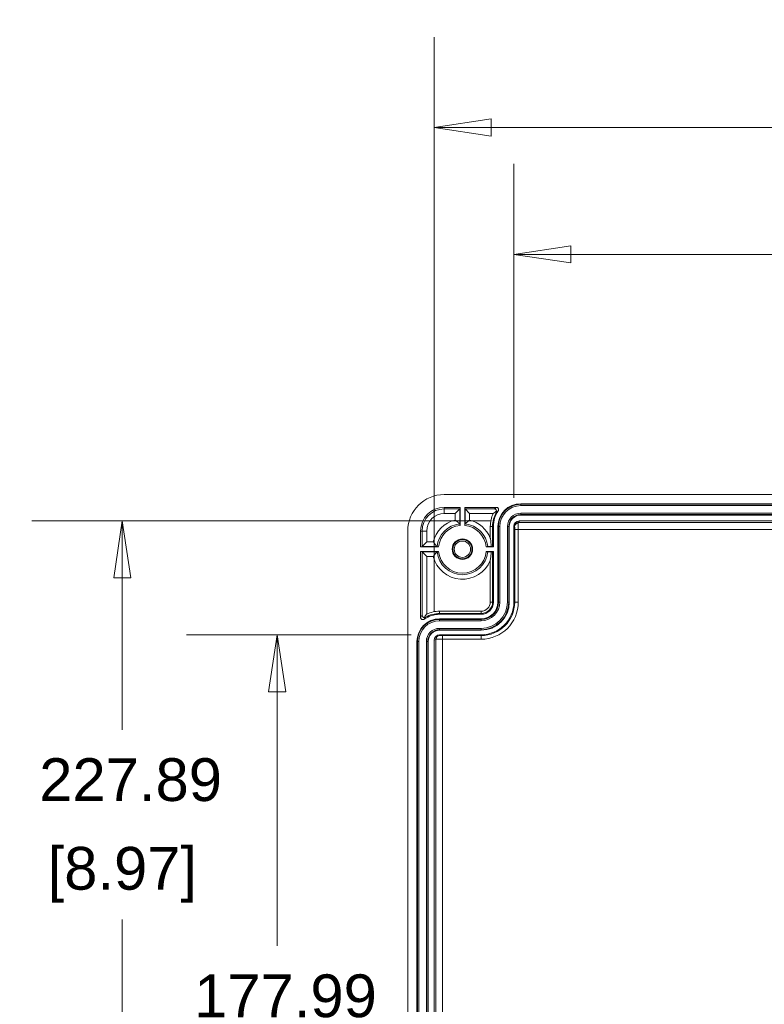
# Model space of a CAD drawing. Header units: millimetres. Extents: x 32 to 1714, y 32 to 1317.
# Tile 14 of 25: x 666 to 829, y 248 to 464. Entities that reach past the tile are written whole.
import ezdxf

# ---------------------------------------------------------------- set-up
doc = ezdxf.new("R2010")
doc.units = ezdxf.units.MM
doc.header["$LTSCALE"] = 6.25
for name, color, linetype, lineweight in [('Dimension (ANSI)', 7, 'Continuous', 9), ('Visible (ANSI)', 7, 'Continuous', 9), ('Visible Narrow (ANSI)', 7, 'Continuous', 9)]:
    doc.layers.add(name, color=color, linetype=linetype, lineweight=lineweight)
doc.styles.add('Note Text (ANSI)', font='arial.ttf')
doc.dimstyles.new('Default - mm_inch (ANSI)', dxfattribs={"dimscale": 6.25, "dimtxt": 1.5, "dimasz": 2, "dimexe": 3.175, "dimexo": 1, "dimgap": 0.8, "dimtad": 0, "dimtih": 1, "dimtoh": 1, "dimrnd": 1e-08, "dimzin": 4, "dimdsep": 46, "dimtxsty": 'Note Text (ANSI)', "dimblk": 'Filled-1', "dimcen": 0.09, "dimdle": 10, "dimclrd": 256, "dimclre": 256, "dimclrt": 256, "dimadec": 1, "dimazin": 0, "dimtfac": 1.333333, "dimtofl": 0, "dimtmove": 0, "dimatfit": 3, "dimfxl": 1, "dimtolj": 1, "dimtzin": 0, "dimlwd": -1, "dimlwe": -1, "dimarcsym": 0})

# ---------------------------------------------------------------- blocks, each defined once
blk = doc.blocks.new('Filled-1')
at = {"color": 0}
for p, q in [((0, 0), (-1, 0.15)), ((-1, 0.15), (-1, -0.15)), ((-1, 0), (0, 0)), ((-1, -0.15), (0, 0))]:
    blk.add_line(p, q, dxfattribs=at)
at = {"color": 0, "flags": 128}
blk.add_lwpolyline([(-1, -0.15), (0, 0), (-1, 0.15), (-1, -0.15)], dxfattribs=at)
at = {"color": 0}
blk.add_solid([(-1, -0.15), (0, 0), (-1, 0.15), (-1, -0.15)], dxfattribs=at)
blk = doc.blocks.new('*D29')
at = {"layer": 'Defpoints', "color": 0, "transparency": 16777216}
for p in [(775.66, 354.3), (688.64, 126.41), (775.66, 126.41)]:
    blk.add_point(p, dxfattribs=at)
at = {"layer": 'Dimension (ANSI)', "transparency": 16777216}
for p, q in [((769.41, 354.3), (668.8, 354.3)), ((688.64, 341.8), (688.64, 308.54)), ((688.64, 138.91), (688.64, 266.95)), ((769.41, 126.41), (668.8, 126.41))]:
    blk.add_line(p, q, dxfattribs=at)
at = {"layer": 'Dimension (ANSI)', "transparency": 16777216, "xscale": 12.5, "yscale": 12.5, "zscale": 12.5}
for p, rotation in [((688.64, 354.3), 90), ((688.64, 126.41), 270)]:
    blk.add_blockref('Filled-1', p, dxfattribs=dict(at, rotation=rotation))
at = {"layer": 'Dimension (ANSI)', "transparency": 16777216, "char_height": 9.375, "attachment_point": 5, "style": 'Note Text (ANSI)'}
for s, insert in [('\\A1; 227.89', (688.64, 297.53)), ('\\A1;[8.97]', (688.64, 276.74))]:
    blk.add_mtext(s, dxfattribs=dict(at, insert=insert))
blk = doc.blocks.new('*D30')
at = {"layer": 'Defpoints', "color": 0, "transparency": 16777216}
for p in [(758.19, 329.35), (722.58, 151.36), (758.19, 151.36)]:
    blk.add_point(p, dxfattribs=at)
at = {"layer": 'Dimension (ANSI)', "transparency": 16777216}
for p, q in [((751.94, 329.35), (702.73, 329.35)), ((722.58, 316.85), (722.58, 261.15)), ((722.58, 163.86), (722.58, 219.56)), ((751.94, 151.36), (702.73, 151.36))]:
    blk.add_line(p, q, dxfattribs=at)
at = {"layer": 'Dimension (ANSI)', "transparency": 16777216, "xscale": 12.5, "yscale": 12.5, "zscale": 12.5}
for p, rotation in [((722.58, 329.35), 90), ((722.58, 151.36), 270)]:
    blk.add_blockref('Filled-1', p, dxfattribs=dict(at, rotation=rotation))
at = {"layer": 'Dimension (ANSI)', "transparency": 16777216, "char_height": 9.375, "attachment_point": 5, "style": 'Note Text (ANSI)'}
for s, insert in [('\\A1; 177.99', (722.58, 250.14)), ('\\A1;[7.01]', (722.58, 229.35))]:
    blk.add_mtext(s, dxfattribs=dict(at, insert=insert))
blk = doc.blocks.new('*D31')
at = {"layer": 'Defpoints', "color": 0, "transparency": 16777216}
for p in [(1044.75, 440.56), (757, 328.15), (1044.75, 328.15)]:
    blk.add_point(p, dxfattribs=at)
at = {"layer": 'Dimension (ANSI)', "transparency": 16777216}
for p, q in [((757, 334.4), (757, 460.4)), ((1044.75, 334.4), (1044.75, 460.4)), ((769.5, 440.56), (841.25, 440.56)), ((1032.25, 440.56), (894.42, 440.56))]:
    blk.add_line(p, q, dxfattribs=at)
at = {"layer": 'Dimension (ANSI)', "transparency": 16777216, "xscale": 12.5, "yscale": 12.5, "zscale": 12.5, "rotation": 180}
blk.add_blockref('Filled-1', (757, 440.56), dxfattribs=at)
at = {"layer": 'Dimension (ANSI)', "transparency": 16777216, "xscale": 12.5, "yscale": 12.5, "zscale": 12.5}
blk.add_blockref('Filled-1', (1044.75, 440.56), dxfattribs=at)
at = {"layer": 'Dimension (ANSI)', "transparency": 16777216, "char_height": 9.375, "attachment_point": 5, "style": 'Note Text (ANSI)'}
for s, insert in [('\\A1; 287.75', (867.83, 450.34)), ('\\A1;[11.33]', (867.83, 429.55))]:
    blk.add_mtext(s, dxfattribs=dict(at, insert=insert))
blk = doc.blocks.new('*D32')
at = {"layer": 'Defpoints', "color": 0, "transparency": 16777216}
for p in [(774.46, 412.75), (774.46, 353.1), (1027.28, 353.1)]:
    blk.add_point(p, dxfattribs=at)
at = {"layer": 'Dimension (ANSI)', "transparency": 16777216}
for p, q in [((774.46, 359.35), (774.46, 432.59)), ((1027.28, 359.35), (1027.28, 432.59)), ((786.96, 412.75), (939.42, 412.75)), ((1014.78, 412.75), (992.43, 412.75))]:
    blk.add_line(p, q, dxfattribs=at)
at = {"layer": 'Dimension (ANSI)', "transparency": 16777216, "xscale": 12.5, "yscale": 12.5, "zscale": 12.5, "rotation": 180}
blk.add_blockref('Filled-1', (774.46, 412.75), dxfattribs=at)
at = {"layer": 'Dimension (ANSI)', "transparency": 16777216, "xscale": 12.5, "yscale": 12.5, "zscale": 12.5}
blk.add_blockref('Filled-1', (1027.28, 412.75), dxfattribs=at)
at = {"layer": 'Dimension (ANSI)', "transparency": 16777216, "char_height": 9.375, "attachment_point": 5, "style": 'Note Text (ANSI)'}
for s, insert in [('\\A1; 252.82', (965.92, 422.54)), ('\\A1;[9.95]', (965.92, 401.74))]:
    blk.add_mtext(s, dxfattribs=dict(at, insert=insert))

msp = doc.modelspace()

# ---------------------------------------------------------------- linework, layer by layer
at = {"layer": 'Visible (ANSI)'}
for p, q in [((759.1906, 360.0839), (1042.554, 360.0839)), ((759.193, 357.2902), (762.684, 357.2902)), ((761.5991, 355.944), (762.5967, 356.9416)), ((762.5969, 356.9418), (762.684, 357.2902)), ((762.684, 357.2902), (762.684, 353.3253)), ((763.6817, 357.2902), (763.7688, 356.9418)), ((763.6817, 353.3253), (763.6817, 357.2902)), ((763.6817, 357.2902), (770.627, 357.2902)), ((764.7665, 355.944), (763.7689, 356.9416)), ((775.959, 358.0884), (889.3982, 358.0884)), ((775.6599, 354.297), (889.5982, 354.297)), ((889.3982, 355.5941), (775.959, 355.5941)), ((751.2098, 128.6047), (751.2098, 352.1031)), ((754.0035, 348.6098), (754.0035, 352.1007)), ((769.9725, 353.0997), (769.9725, 348.6098)), ((770.9703, 336.532), (770.9703, 353.0997)), ((773.4646, 353.0997), (773.4646, 336.532)), ((774.4624, 336.532), (774.4624, 353.0995)), ((755.3498, 349.6946), (754.3522, 348.697)), ((754.0035, 348.6098), (754.3519, 348.6969)), ((757.9685, 348.6098), (754.0035, 348.6098)), ((754.3519, 347.525), (754.0035, 347.6121)), ((754.0035, 347.6121), (757.9685, 347.6121)), ((754.0035, 333.1836), (754.0035, 347.6121)), ((769.9725, 348.6098), (768.3972, 348.6098)), ((768.3972, 347.6121), (769.9725, 347.6121)), ((769.794, 348.6991), (769.9725, 348.6098)), ((769.9725, 347.6121), (769.794, 347.5228)), ((769.9725, 347.6121), (769.9725, 336.532)), ((755.3498, 346.5272), (754.3522, 347.5248)), ((767.2786, 333.8381), (758.1941, 333.8381)), ((758.1941, 332.8404), (767.2786, 332.8404)), ((767.2786, 330.346), (758.1941, 330.346)), ((756.9968, 152.5571), (756.9968, 328.1507)), ((758.1943, 329.3482), (767.2786, 329.3482)), ((753.2053, 152.8562), (753.2053, 327.8516)), ((755.6997, 327.8516), (755.6997, 152.8562))]:
    msp.add_line(p, q, dxfattribs=at)
for radius in [2.2449, 2.0952, 1.7959]:
    msp.add_circle((763.1828, 348.1109), radius, dxfattribs=at)
for centre, radius, start, end in [((759.193, 352.1007), 5.1895, 90, 180), ((775.959, 353.0997), 5.9865, 145.303281, 180), ((775.959, 353.0997), 4.9887, 90, 180), ((775.959, 353.0997), 2.4944, 90, 180), ((763.1828, 348.1109), 5.2382, 95.465024, 174.534976), ((763.1828, 348.1109), 5.2382, 5.465024, 84.534976), ((763.1828, 348.1109), 5.2382, 185.465024, 354.534976), ((767.2786, 336.532), 7.1838, 270, 0), ((767.2786, 336.532), 2.6939, 270, 0), ((767.2786, 336.532), 3.6917, 270, 0), ((767.2786, 336.532), 6.1861, 270, 0), ((758.1941, 327.8516), 4.9887, 90, 180), ((758.1941, 327.8516), 5.9865, 90, 124.696719), ((758.1941, 327.8516), 2.4944, 90, 180)]:
    msp.add_arc(centre, radius, start, end, dxfattribs=at)
for centre, major_axis, ratio, start_param, end_param in [((759.193, 352.1007), (-5.6458, 5.6458), 0.99969546, 5.49793944, 7.06843118), ((761.5991, 356.9419), (0.9977, 0), 0.01745506, 6.26573201, 6.27882198), ((764.7665, 356.9419), (0.9977, 0), 0.01745506, 3.14595598, 3.15904595), ((775.6599, 353.0995), (1.1975, -0.0004), 0.99996189, 1.57110068, 3.14189699), ((754.3518, 349.6946), (0, 0.9977), 0.01745506, 3.14595598, 3.15904595), ((769.2951, 348.699), (-0.4989, 0), 0.00436335, 3.1503193, 4.33645993), ((754.3518, 346.5272), (0, 0.9977), 0.01745506, 6.26573201, 6.27882198), ((769.2951, 347.5228), (0.4989, 0), 0.00436335, 5.08831803, 6.27445867), ((758.1943, 328.1507), (0.0004, -1.1975), 0.99996189, 3.14128832, 4.71208463)]:
    msp.add_ellipse(centre, major_axis=major_axis, ratio=ratio, start_param=start_param, end_param=end_param, dxfattribs=at)
for points, knots in [([(769.9326, 355.944), (769.9339, 355.945), (769.9352, 355.946), (770.2005, 356.1575), (770.4676, 356.3508), (770.6759, 356.5058)], [-0.00048433, -0.00048433, -0.00048433, -0.00048433, 0, 0, 0.101543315, 0.101543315, 0.101543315, 0.101543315]), ([(770.1993, 356.9416), (770.2004, 356.9416), (770.2014, 356.9416), (770.2596, 356.9397), (770.3171, 356.9274), (770.424, 356.8827), (770.4743, 356.851), (770.574, 356.7575), (770.617, 356.6943), (770.6592, 356.5869), (770.67, 356.5477), (770.6759, 356.5058)], [-0.1344511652, -0.1344511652, -0.1344511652, -0.1344511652, -0.1339855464, -0.1339855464, -0.1078633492, -0.1078633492, -0.0830440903, -0.0830440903, -0.052822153, -0.052822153, -0.0375016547, -0.0375016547, -0.0375016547, -0.0375016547]), ([(770.6759, 356.5058), (770.6802, 356.4808), (770.6826, 356.4562), (770.6851, 356.3456), (770.6641, 356.2612), (770.6223, 356.1863), (770.6218, 356.1855), (770.6213, 356.1846)], [-0.0475864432, -0.0475864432, -0.0475864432, -0.0475864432, -0.03722975, -0.03722975, 0, 0, 0.0004332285, 0.0004332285, 0.0004332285, 0.0004332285]), ([(771.0371, 356.5074), (771.0741, 356.5608), (771.1003, 356.621), (771.1281, 356.748), (771.1295, 356.8135), (771.1071, 356.9415), (771.0835, 357.0027), (771.0142, 357.1125), (770.9692, 357.1602), (770.8743, 357.2277), (770.8279, 357.2509), (770.7298, 357.2822), (770.6785, 357.2902), (770.627, 357.2902)], [0, 0, 0, 0, 0.019545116, 0.019545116, 0.039082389, 0.039082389, 0.058611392, 0.058611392, 0.078136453, 0.078136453, 0.093630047, 0.093630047, 0.109125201, 0.109125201, 0.109125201, 0.109125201]), ([(762.5967, 353.6669), (762.595, 353.6684), (762.5792, 353.6827), (762.5188, 353.7367), (762.4713, 353.7789), (762.3392, 353.8945), (762.2479, 353.973), (762.0668, 354.1254), (761.9788, 354.1982), (761.7956, 354.3468), (761.6998, 354.4233), (761.602, 354.4998), (761.6006, 354.5009), (761.5991, 354.502)], [-0.179820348, -0.179820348, -0.179820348, -0.179820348, -0.150365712, -0.150365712, -0.116607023, -0.116607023, -0.072890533, -0.072890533, -0.036775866, -0.036775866, 0, 0, 0.000550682, 0.000550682, 0.000550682, 0.000550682]), ([(764.7665, 354.502), (764.7651, 354.5009), (764.7637, 354.4998), (764.6659, 354.4233), (764.57, 354.3468), (764.3869, 354.1982), (764.2988, 354.1254), (764.1177, 353.973), (764.0265, 353.8945), (763.8943, 353.7789), (763.8469, 353.7367), (763.7865, 353.6827), (763.7706, 353.6684), (763.7689, 353.6669)], [-0.179261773, -0.179261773, -0.179261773, -0.179261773, -0.178715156, -0.178715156, -0.142210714, -0.142210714, -0.10636259, -0.10636259, -0.06296875, -0.06296875, -0.029459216, -0.029459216, -0.000221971, -0.000221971, -0.000221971, -0.000221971]), ([(756.7917, 349.6946), (756.7929, 349.6932), (756.794, 349.6917), (756.8705, 349.594), (756.9469, 349.4981), (757.0956, 349.315), (757.1684, 349.2269), (757.3207, 349.0458), (757.3993, 348.9546), (757.5149, 348.8224), (757.557, 348.775), (757.611, 348.7146), (757.6253, 348.6987), (757.6269, 348.697)], [-0.179261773, -0.179261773, -0.179261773, -0.179261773, -0.178715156, -0.178715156, -0.142210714, -0.142210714, -0.10636259, -0.10636259, -0.06296875, -0.06296875, -0.029459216, -0.029459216, -0.000221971, -0.000221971, -0.000221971, -0.000221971]), ([(769.4783, 348.7011), (769.4564, 349.2767), (769.4037, 349.8287), (769.3146, 350.4342), (769.3061, 350.4898), (769.2966, 350.55), (769.2959, 350.5546), (769.2951, 350.5592)], [-0.184004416, -0.184004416, -0.184004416, -0.184004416, -0.016915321, -0.016915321, 0, 0, 0.001406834, 0.001406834, 0.001406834, 0.001406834]), ([(768.7388, 348.6969), (768.7409, 348.6975), (768.7697, 348.6981), (768.8618, 348.699), (768.9442, 348.6996), (769.119, 348.7003), (769.2425, 348.7007), (769.3945, 348.701), (769.4356, 348.701), (769.4783, 348.7011)], [0.298522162, 0.298522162, 0.298522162, 0.298522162, 0.333754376, 0.333754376, 0.370813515, 0.370813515, 0.407978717, 0.407978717, 0.420284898, 0.420284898, 0.420284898, 0.420284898]), ([(757.6269, 347.5248), (757.6253, 347.5231), (757.611, 347.5073), (757.5568, 347.4466), (757.5143, 347.3988), (757.3978, 347.2655), (757.3185, 347.1734), (757.1658, 346.9918), (757.0935, 346.9044), (756.9459, 346.7224), (756.87, 346.6273), (756.794, 346.5302), (756.7929, 346.5287), (756.7917, 346.5272)], [-0.179811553, -0.179811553, -0.179811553, -0.179811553, -0.150318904, -0.150318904, -0.116392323, -0.116392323, -0.072357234, -0.072357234, -0.03651008, -0.03651008, 0, 0, 0.000563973, 0.000563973, 0.000563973, 0.000563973]), ([(769.4783, 347.5208), (769.4356, 347.5208), (769.3945, 347.5209), (769.2425, 347.5212), (769.119, 347.5215), (768.9442, 347.5223), (768.8618, 347.5228), (768.7697, 347.5238), (768.7409, 347.5244), (768.7388, 347.5249)], [0.173304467, 0.173304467, 0.173304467, 0.173304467, 0.185610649, 0.185610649, 0.22277585, 0.22277585, 0.25983499, 0.25983499, 0.295067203, 0.295067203, 0.295067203, 0.295067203]), ([(769.2951, 345.6626), (769.2961, 345.6684), (769.297, 345.6743), (769.3441, 345.9733), (769.3824, 346.2679), (769.444, 346.8819), (769.4661, 347.2005), (769.4783, 347.5208)], [-0.189371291, -0.189371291, -0.189371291, -0.189371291, -0.187572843, -0.187572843, -0.097034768, -0.097034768, -0.00063591, -0.00063591, -0.00063591, -0.00063591]), ([(754.0035, 333.1836), (754.0035, 333.1186), (754.0162, 333.0543), (754.0656, 332.9341), (754.1017, 332.8794), (754.193, 332.787), (754.2472, 332.7501), (754.3667, 332.6992), (754.4308, 332.6857), (754.5473, 332.6842), (754.5987, 332.6915), (754.6973, 332.7216), (754.744, 332.7442), (754.7864, 332.7736)], [0, 0, 0, 0, 0.01953804, 0.01953804, 0.039067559, 0.039067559, 0.058592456, 0.058592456, 0.078119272, 0.078119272, 0.093621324, 0.093621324, 0.109124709, 0.109124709, 0.109124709, 0.109124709]), ([(754.7879, 333.1348), (754.7814, 333.1357), (754.775, 333.1367), (754.7005, 333.1501), (754.6362, 333.1757), (754.5076, 333.2591), (754.4499, 333.3217), (754.3737, 333.4623), (754.3546, 333.5355), (754.3522, 333.6093), (754.3522, 333.6103), (754.3522, 333.6113)], [-0.116575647, -0.116575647, -0.116575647, -0.116575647, -0.113452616, -0.113452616, -0.080144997, -0.080144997, -0.038606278, -0.038606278, 0, 0, 0.000541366, 0.000541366, 0.000541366, 0.000541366]), ([(754.7879, 333.1348), (754.943, 333.343), (755.1363, 333.6102), (755.3478, 333.8756), (755.3488, 333.8768), (755.3498, 333.878)], [0.0011353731, 0.0011353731, 0.0011353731, 0.0011353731, 0.0850009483, 0.0850009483, 0.0853869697, 0.0853869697, 0.0853869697, 0.0853869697]), ([(755.1091, 333.1893), (755.1083, 333.1888), (755.1074, 333.1883), (755.0488, 333.1557), (754.9834, 333.135), (754.8735, 333.1257), (754.8311, 333.1272), (754.7879, 333.1348)], [-0.1223865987, -0.1223865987, -0.1223865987, -0.1223865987, -0.121956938, -0.121956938, -0.0931584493, -0.0931584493, -0.0765015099, -0.0765015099, -0.0765015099, -0.0765015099])]:
    msp.add_open_spline(points, degree=3, knots=knots, dxfattribs=at)
for points in [[(762.5969, 353.6667), (762.5968, 353.6668), (762.5968, 353.6668), (762.5967, 353.6669)], [(763.7689, 353.6669), (763.7689, 353.6668), (763.7688, 353.6668), (763.7688, 353.6667)], [(757.6269, 348.697), (757.6269, 348.697), (757.627, 348.6969), (757.6271, 348.6969)], [(757.6271, 347.525), (757.627, 347.5249), (757.6269, 347.5249), (757.6269, 347.5248)]]:
    msp.add_open_spline(points, degree=3, dxfattribs=at)
for points, weights in [([(762.684, 353.3253), (762.6418, 353.4907), (762.5969, 353.6667)], [1, 1.00049117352, 1.0000006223]), ([(763.7688, 353.6667), (763.7239, 353.4907), (763.6817, 353.3253)], [1.0000006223, 1.00049117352, 1]), ([(757.6271, 348.6969), (757.803, 348.652), (757.9685, 348.6098)], [1.0000006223, 1.00049117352, 1]), ([(757.9685, 347.6121), (757.803, 347.5699), (757.6271, 347.525)], [1, 1.00049117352, 1.0000006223]), ([(768.3972, 348.6098), (768.5627, 348.652), (768.7388, 348.6969)], [1, 1.00049148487, 1]), ([(768.7388, 347.5249), (768.5627, 347.5699), (768.3972, 347.6121)], [1, 1.00049148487, 1])]:
    msp.add_rational_spline(points, weights, degree=2, dxfattribs=at)
at = {"layer": 'Visible Narrow (ANSI)'}
for p, q in [((759.193, 357.2902), (759.193, 356.9416)), ((762.5967, 356.9416), (759.193, 356.9416)), ((759.193, 356.9416), (759.193, 355.944)), ((762.5969, 353.6667), (762.5969, 356.9418)), ((763.7688, 356.9418), (763.7688, 353.6667)), ((770.1993, 356.9416), (763.7689, 356.9416)), ((775.959, 358.0884), (775.959, 357.9702)), ((889.3982, 357.9702), (775.959, 357.9702)), ((775.959, 357.9702), (775.959, 357.6712)), ((775.959, 357.6712), (889.3982, 357.6712)), ((759.193, 355.944), (761.5991, 355.944)), ((761.5991, 355.944), (761.5991, 354.502)), ((764.7665, 355.944), (769.9326, 355.944)), ((764.7665, 354.502), (764.7665, 355.944)), ((775.4898, 353.9569), (775.6599, 354.297)), ((889.3982, 356.0113), (775.959, 356.0113)), ((775.959, 355.7122), (775.959, 356.0113)), ((775.959, 355.7122), (889.3982, 355.7122)), ((775.959, 355.5941), (775.959, 355.7122)), ((754.0035, 352.1007), (754.3522, 352.1007)), ((754.3522, 352.1007), (755.3498, 352.1007)), ((754.3522, 352.1007), (754.3522, 348.697)), ((755.3498, 349.6946), (755.3498, 352.1007)), ((769.794, 353.0997), (769.2951, 353.0997)), ((769.2951, 353.0997), (769.2951, 350.5592)), ((769.794, 348.6991), (769.794, 353.0997)), ((769.9725, 353.0997), (769.794, 353.0997)), ((770.9703, 353.0997), (771.0885, 353.0997)), ((771.0885, 353.0997), (771.0885, 336.532)), ((771.0885, 353.0997), (771.3875, 353.0997)), ((771.3875, 336.532), (771.3875, 353.0997)), ((773.0474, 353.0997), (773.0474, 336.532)), ((773.3465, 353.0997), (773.0474, 353.0997)), ((773.4646, 353.0997), (773.3465, 353.0997)), ((773.3465, 336.532), (773.3465, 353.0997)), ((774.4624, 353.0995), (774.6347, 353.0995)), ((775.4365, 352.4605), (774.6383, 352.4605)), ((774.6383, 352.4605), (774.6383, 336.532)), ((775.4365, 336.532), (775.4365, 352.4605)), ((775.4365, 352.4605), (890.8405, 352.4605)), ((889.2582, 353.9569), (775.4898, 353.9569)), ((756.7917, 349.6946), (755.3498, 349.6946)), ((754.3519, 348.6969), (757.6271, 348.6969)), ((757.6271, 347.525), (754.3519, 347.525)), ((754.3522, 347.5248), (754.3522, 333.6113)), ((755.3498, 333.878), (755.3498, 346.5272)), ((755.3498, 346.5272), (756.7917, 346.5272)), ((769.2951, 345.6626), (769.2951, 336.532)), ((769.794, 336.532), (769.794, 347.5228)), ((769.794, 336.532), (769.2951, 336.532)), ((769.9725, 336.532), (769.794, 336.532)), ((770.9703, 336.532), (771.0885, 336.532)), ((771.0885, 336.532), (771.3875, 336.532)), ((773.3465, 336.532), (773.0474, 336.532)), ((773.4646, 336.532), (773.3465, 336.532)), ((774.4624, 336.532), (774.6383, 336.532)), ((775.4365, 336.532), (774.6383, 336.532)), ((758.1941, 334.0166), (758.1941, 334.5155)), ((767.2786, 334.5155), (758.1941, 334.5155)), ((758.1941, 334.0166), (767.2786, 334.0166)), ((758.1941, 333.8381), (758.1941, 334.0166)), ((758.1941, 332.8404), (758.1941, 332.7222)), ((767.2786, 332.7222), (758.1941, 332.7222)), ((758.1941, 332.7222), (758.1941, 332.4231)), ((758.1941, 332.4231), (767.2786, 332.4231)), ((767.2786, 334.0166), (767.2786, 334.5155)), ((767.2786, 333.8381), (767.2786, 334.0166)), ((767.2786, 332.8404), (767.2786, 332.7222)), ((767.2786, 332.7222), (767.2786, 332.4231)), ((767.2786, 330.7632), (758.1941, 330.7632)), ((758.1941, 330.4642), (758.1941, 330.7632)), ((758.1941, 330.4642), (767.2786, 330.4642)), ((758.1941, 330.346), (758.1941, 330.4642)), ((767.2786, 330.4642), (767.2786, 330.7632)), ((767.2786, 330.346), (767.2786, 330.4642)), ((756.9968, 328.1507), (757.3368, 328.3208)), ((757.3368, 328.3208), (757.3368, 152.387)), ((758.1942, 329.1759), (758.1943, 329.3482)), ((758.8332, 328.3741), (758.8332, 329.1723)), ((767.2786, 329.1723), (758.8332, 329.1723)), ((758.8332, 328.3741), (767.2786, 328.3741)), ((758.8332, 152.3337), (758.8332, 328.3741)), ((767.2786, 329.3482), (767.2786, 329.1723)), ((767.2786, 328.3741), (767.2786, 329.1723)), ((753.2053, 327.8516), (753.3235, 327.8516)), ((753.3235, 327.8516), (753.3235, 152.8562)), ((753.3235, 327.8516), (753.6226, 327.8516)), ((753.6226, 152.8562), (753.6226, 327.8516)), ((755.2825, 327.8516), (755.2825, 152.8562)), ((755.5815, 327.8516), (755.2825, 327.8516)), ((755.5815, 152.8562), (755.5815, 327.8516)), ((755.6997, 327.8516), (755.5815, 327.8516))]:
    msp.add_line(p, q, dxfattribs=at)
for centre, radius, start, end in [((759.193, 352.1007), 4.8409, 90, 180), ((775.959, 353.0997), 6.165, 149.973894, 180), ((775.959, 353.0997), 4.8706, 90, 180), ((775.959, 353.0997), 4.5715, 90, 180), ((759.193, 352.1007), 3.8433, 90, 180), ((763.1828, 348.1109), 6.5844, 103.917448, 166.082552), ((763.1828, 348.1109), 6.5844, 21.828815, 76.082552), ((775.959, 353.0997), 6.6639, 154.73361, 180), ((775.959, 353.0997), 2.9116, 90, 180), ((775.959, 353.0997), 2.6126, 90, 180), ((763.1828, 348.1109), 5.5868, 96.021932, 173.978068), ((763.1828, 348.1109), 5.5868, 6.02105, 83.978068), ((763.1828, 348.1109), 6.5844, 193.917448, 338.171185), ((763.1828, 348.1109), 5.5868, 186.021932, 353.97895), ((767.2786, 336.532), 8.1579, 270, 0), ((767.2786, 336.532), 7.3597, 270, 0), ((767.2786, 336.532), 2.0165, 270, 0), ((767.2786, 336.532), 2.5154, 270, 0), ((767.2786, 336.532), 4.1089, 270, 0), ((767.2786, 336.532), 5.7688, 270, 0), ((767.2786, 336.532), 6.0679, 270, 0), ((767.2786, 336.532), 3.8099, 270, 0), ((758.1941, 327.8516), 4.8706, 90, 180), ((758.1941, 327.8516), 4.5715, 90, 180), ((758.1941, 327.8516), 6.165, 90, 120.026106), ((758.1941, 327.8516), 6.6639, 90, 115.26639), ((758.1941, 327.8516), 2.9116, 90, 180), ((758.1941, 327.8516), 2.6126, 90, 180)]:
    msp.add_arc(centre, radius, start, end, dxfattribs=at)
for centre, major_axis, ratio, start_param, end_param in [((775.4329, 353.0995), (-0.798, -0.0158), 0.91493109, 4.69428764, 6.26156242), ((774.6322, 352.4605), (0, -0.6984), 0.00872687, 1.57079633, 2.72620575), ((775.4304, 352.4605), (0, 1.4966), 0.00407254, 4.71238898, 5.86779844), ((763.2486, 327.8516), (-11.1075, 0), 0.86604739, 5.64125479, 5.69568232), ((758.1942, 328.3778), (0.0158, 0.798), 0.91493109, 0.02162289, 1.58889767), ((758.8332, 328.3802), (1.4966, 0), 0.00407254, 3.55697958, 4.71238898), ((758.8332, 329.1784), (-0.6984, 0), 0.00872687, 0.41538692, 1.57079633)]:
    msp.add_ellipse(centre, major_axis=major_axis, ratio=ratio, start_param=start_param, end_param=end_param, dxfattribs=at)
for points, knots in [([(770.627, 357.2902), (770.595, 357.2656), (770.5632, 357.2408), (770.4881, 357.1816), (770.4451, 357.147), (770.4023, 357.1121), (770.3595, 357.0771), (770.3169, 357.0417), (770.2494, 356.9846), (770.2243, 356.9632), (770.1993, 356.9416)], [0.5875029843, 0.5875029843, 0.5875029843, 0.5875029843, 0.5994865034, 0.5994865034, 0.6158426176, 0.6158426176, 0.6158426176, 0.6321987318, 0.6321987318, 0.6419305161, 0.6419305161, 0.6419305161, 0.6419305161]), ([(770.6213, 356.1846), (770.6483, 356.2068), (770.6753, 356.2288), (770.7427, 356.283), (770.7832, 356.315), (770.8239, 356.3467), (770.8646, 356.3783), (770.9055, 356.4095), (770.9766, 356.4629), (771.0068, 356.4852), (771.0371, 356.5074)], [-0.6432159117, -0.6432159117, -0.6432159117, -0.6432159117, -0.6321987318, -0.6321987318, -0.6158426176, -0.6158426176, -0.6158426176, -0.5994865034, -0.5994865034, -0.5875153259, -0.5875153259, -0.5875153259, -0.5875153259]), ([(775.4898, 353.9569), (775.3757, 353.9565), (775.2597, 353.9333), (775.0444, 353.8395), (774.9444, 353.771), (774.7774, 353.5886), (774.708, 353.4753), (774.6473, 353.2649), (774.6346, 353.1855), (774.6347, 353.0995)], [-0.0284610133, -0.0284610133, -0.0284610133, -0.0284610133, -0.0199756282, -0.0199756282, -0.0118784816, -0.0118784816, -0.0040996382, -0.0040996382, 0, 0, 0, 0]), ([(775.4329, 353.8299), (775.4328, 353.8417), (775.4335, 353.8527), (775.4371, 353.8822), (775.4415, 353.8986), (775.4524, 353.9256), (775.459, 353.9362), (775.4736, 353.9515), (775.4817, 353.9559), (775.4898, 353.9569)], [0, 0, 0, 0, 0.0040996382, 0.0040996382, 0.0118784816, 0.0118784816, 0.0199756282, 0.0199756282, 0.0284610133, 0.0284610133, 0.0284610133, 0.0284610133]), ([(754.7864, 332.7736), (754.8085, 332.8038), (754.8309, 332.834), (754.8843, 332.9052), (754.9155, 332.946), (754.9471, 332.9867), (754.9787, 333.0274), (755.0107, 333.0679), (755.065, 333.1353), (755.087, 333.1623), (755.1091, 333.1893)], [0.5875153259, 0.5875153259, 0.5875153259, 0.5875153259, 0.5994865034, 0.5994865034, 0.6158426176, 0.6158426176, 0.6158426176, 0.6321987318, 0.6321987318, 0.6432159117, 0.6432159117, 0.6432159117, 0.6432159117]), ([(758.1942, 329.1759), (758.1082, 329.176), (758.0289, 329.1634), (757.8401, 329.1089), (757.7413, 329.0541), (757.5534, 328.9041), (757.4755, 328.8012), (757.365, 328.5726), (757.3373, 328.4456), (757.3368, 328.3208)], [-0.0280703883, -0.0280703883, -0.0280703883, -0.0280703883, -0.0239707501, -0.0239707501, -0.0174113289, -0.0174113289, -0.0088840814, -0.0088840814, 0.0003906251, 0.0003906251, 0.0003906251, 0.0003906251]), ([(757.3368, 328.3208), (757.338, 328.3297), (757.3431, 328.3385), (757.3608, 328.354), (757.3728, 328.3608), (757.4004, 328.3704), (757.4146, 328.3739), (757.4411, 328.3772), (757.4521, 328.3779), (757.4639, 328.3778)], [-0.0003906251, -0.0003906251, -0.0003906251, -0.0003906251, 0.0088840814, 0.0088840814, 0.0174113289, 0.0174113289, 0.0239707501, 0.0239707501, 0.0280703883, 0.0280703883, 0.0280703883, 0.0280703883])]:
    msp.add_open_spline(points, degree=3, knots=knots, dxfattribs=at)

# ---------------------------------------------------------------- dimensions: what is measured, and where the dimension line sits
at = {"layer": 'Dimension (ANSI)'}
dim = msp.add_linear_dim(base=(1044.7479, 440.5561), p1=(756.9968, 328.1507), p2=(1044.7479, 328.1507), text=' <>\\X[11.33]', dimstyle='Default - mm_inch (ANSI)', override={"dimgap": 0.8, "dimtih": 0, "dimtoh": 0, "dimdec": 2, "dimpost": '\\X', "dimtol": 0, "dimlim": 0, "dimtp": 0, "dimtm": 0, "dimtdec": 2, "dimatfit": 1}, dxfattribs=at)
dim.commit()
dim.dimension.update_dxf_attribs({"geometry": '*D31', "text_midpoint": (867.8333, 440.5561), "dimtype": 160})
for base, p1, p2, angle, text, override, picture, middle in [((774.4624, 412.7488), (1027.2823, 353.0995), (774.4624, 353.0995), 180, ' <>\\X[9.95]', {"dimgap": 0.8, "dimtih": 0, "dimtoh": 0, "dimdec": 2, "dimpost": '\\X', "dimtol": 0, "dimlim": 0, "dimtp": 0, "dimtm": 0, "dimtdec": 2, "dimatfit": 1}, '*D32', (965.9244, 412.7488)), ((688.643, 126.4109), (775.6599, 354.297), (775.6599, 126.4109), 270, ' <>\\X[8.97]', {"dimgap": 0.8, "dimdec": 2, "dimpost": '\\X', "dimtol": 0, "dimlim": 0, "dimtp": 0, "dimtm": 0, "dimtdec": 2, "dimatfit": 1}, '*D29', (688.643, 287.7466)), ((722.5783, 151.3596), (758.1943, 329.3482), (758.1943, 151.3596), 270, ' <>\\X[7.01]', {"dimgap": 0.8, "dimdec": 2, "dimpost": '\\X', "dimtol": 0, "dimlim": 0, "dimtp": 0, "dimtm": 0, "dimtdec": 2, "dimatfit": 1}, '*D30', (722.5783, 240.3539))]:
    dim = msp.add_linear_dim(base=base, p1=p1, p2=p2, angle=angle, text=text, dimstyle='Default - mm_inch (ANSI)', override=override, dxfattribs=at)
    dim.commit()
    dim.dimension.update_dxf_attribs({"geometry": picture, "text_midpoint": middle, "dimtype": 160})

doc.saveas('drawing.dxf')
